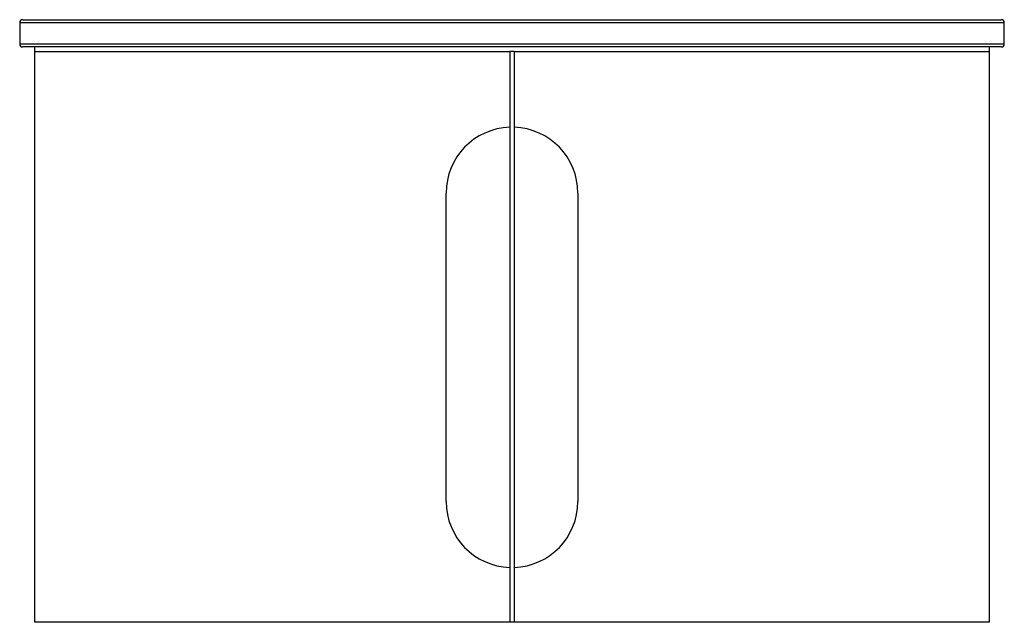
# Paper-space layout '_Left' of a CAD drawing. Header units: millimetres. Extents: x -310 to 340, y -372 to 26.
import ezdxf

# ---------------------------------------------------------------- set-up
doc = ezdxf.new("R2010")
doc.units = ezdxf.units.MM

psp = doc.layouts.new('_Left')

# ---------------------------------------------------------------- linework, layer by layer
at = {"color": 7, "linetype": 'Continuous', "lineweight": 25}
for p, q in [((-309.72, 23.8), (-309.72, 9.8)), ((340.28, 23.8), (-309.72, 23.8)), ((-307.72, 25.8), (338.28, 25.8)), ((340.28, 9.8), (340.28, 23.8)), ((-309.72, 9.8), (340.28, 9.8)), ((338.28, 7.8), (-307.72, 7.8)), ((-299.72, -372.2), (-299.72, 7.8)), ((330.28, 7.8), (330.28, -372.2)), ((16.78, 4.8), (13.78, 4.8)), ((13.78, 4.8), (13.78, -372.2)), ((16.78, 4.8), (16.78, -372.2)), ((-28.22, -292.46), (-28.22, -88.7)), ((58.78, -88.7), (58.78, -292.46)), ((330.28, -372.2), (-299.72, -372.2))]:
    psp.add_line(p, q, dxfattribs=at)
for centre, radius, start, end in [((-307.72, 23.8), 2, 90, 180), ((338.28, 23.8), 2, 0, 90), ((-307.72, 9.8), 2, 180, 270), ((338.28, 9.8), 2, 270, 0), ((15.28, -88.7), 43.5, 91.97611, 180), ((15.28, -88.7), 43.5, 0, 88.02389), ((15.28, -292.46), 43.5, 180, 268.02389), ((15.28, -292.46), 43.5, 271.97611, 0)]:
    psp.add_arc(centre, radius, start, end, dxfattribs=at)
for points in [[(-299.71, 4.8), (-299.55, 4.8), (-299.24, 4.8), (-297.09, 4.8), (-293.74, 4.8), (-289.06, 4.8), (-283.13, 4.8), (-275.91, 4.8), (-267.43, 4.8), (-257.71, 4.8), (-246.82, 4.8), (-234.8, 4.8), (-221.72, 4.8), (-207.61, 4.8), (-192.56, 4.8), (-176.61, 4.8), (-159.85, 4.8), (-142.33, 4.8), (-124.14, 4.8), (-105.42, 4.8), (-86.28, 4.8), (-66.78, 4.8), (-46.95, 4.8), (-26.85, 4.8), (-6.58, 4.8), (7, 4.8), (13.78, 4.8)], [(16.78, 4.8), (23.57, 4.8), (37.15, 4.8), (57.42, 4.8), (77.52, 4.8), (97.35, 4.8), (116.84, 4.8), (135.99, 4.8), (154.7, 4.8), (172.9, 4.8), (190.41, 4.8), (207.18, 4.8), (223.13, 4.8), (238.18, 4.8), (252.28, 4.8), (265.37, 4.8), (277.38, 4.8), (288.28, 4.8), (298, 4.8), (306.48, 4.8), (313.69, 4.8), (319.63, 4.8), (324.3, 4.8), (327.66, 4.8), (329.8, 4.8), (330.12, 4.8), (330.28, 4.8)]]:
    psp.add_open_spline(points, degree=3, knots=[0, 0, 0, 0, 0.041413, 0.082825, 0.124238, 0.16565, 0.207063, 0.248476, 0.290396, 0.332317, 0.374238, 0.416159, 0.458079, 0.5, 0.541921, 0.583841, 0.625762, 0.667683, 0.709604, 0.751524, 0.792937, 0.83435, 0.875762, 0.917175, 0.958587, 1, 1, 1, 1], dxfattribs=at)

doc.saveas('drawing.dxf')
